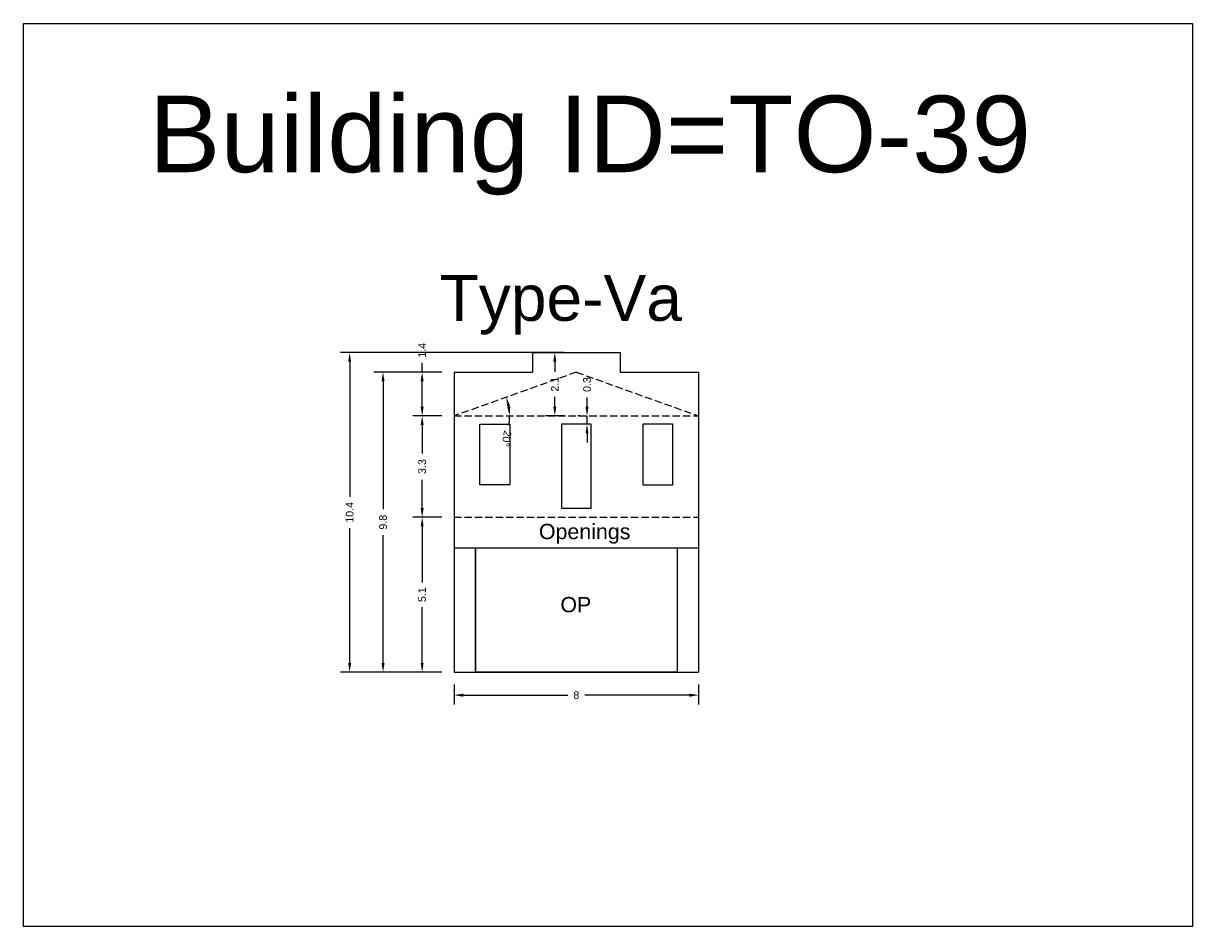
# Model space of a CAD drawing. Header units: metres. Extents: x 3416649 to 3417130, y -6713042 to -6712690.
# Tile 63 of 70: x 3417007 to 3417045, y -6712857 to -6712827. Entities that reach past the tile are written whole.
import ezdxf

# ---------------------------------------------------------------- set-up
doc = ezdxf.new("R2010")
doc.units = ezdxf.units.M
doc.linetypes.add('ACAD_ISO02W100', pattern=[15, 12, -3])
doc.layers.add('Dotted', color=7, linetype='ACAD_ISO02W100', plot=False)
doc.styles.get("Standard").update_dxf_attribs({"font": 'arial.ttf'})
doc.dimstyles.new('ISO-25', dxfattribs={"dimtxt": 0.25, "dimasz": 0.3, "dimexe": 0.3, "dimexo": 0.4, "dimgap": 0.2, "dimtad": 0, "dimdec": 1, "dimdsep": 46, "dimtxsty": 'Standard', "dimcen": 2.5, "dimadec": 0, "dimazin": 0, "dimtfac": 1, "dimtdec": 1, "dimtmove": 0, "dimatfit": 3, "dimfxl": 1, "dimarcsym": 0})

# ---------------------------------------------------------------- blocks, each defined once
blk = doc.blocks.new('*D303')
at = {"color": 0, "lineweight": -2, "transparency": 16777216}
for p, q in [((3417025.168, -6712839.959), (3417025.168, -6712839.659)), ((3417024.932, -6712840.259), (3417024.868, -6712840.259)), ((3417025.168, -6712840.529), (3417025.168, -6712840.259)), ((3417024.932, -6712840.529), (3417024.868, -6712840.529)), ((3417025.168, -6712840.829), (3417025.168, -6712841.129))]:
    blk.add_line(p, q, dxfattribs=at)
at = {"color": 0, "transparency": 16777216}
for points in [[(3417025.118, -6712839.959), (3417025.218, -6712839.959), (3417025.168, -6712840.259)], [(3417025.118, -6712840.829), (3417025.218, -6712840.829), (3417025.168, -6712840.529)]]:
    blk.add_solid(points, dxfattribs=at)
at = {"layer": 'Defpoints', "color": 0, "transparency": 16777216}
for p in [(3417025.168, -6712840.259), (3417025.332, -6712840.259), (3417025.332, -6712840.529)]:
    blk.add_point(p, dxfattribs=at)
at = {"color": 0, "transparency": 16777216, "insert": (3417025.168, -6712839.232), "char_height": 0.25, "attachment_point": 5, "rotation": 90}
blk.add_mtext('0.3', dxfattribs=at)
blk = doc.blocks.new('*D304')
at = {"color": 0, "lineweight": -2, "transparency": 16777216}
for p, q in [((3417020.424, -6712843.569), (3417019.481, -6712843.569)), ((3417019.781, -6712843.869), (3417019.781, -6712845.696)), ((3417019.781, -6712848.329), (3417019.781, -6712846.503)), ((3417020.424, -6712848.629), (3417019.481, -6712848.629))]:
    blk.add_line(p, q, dxfattribs=at)
at = {"color": 0, "transparency": 16777216}
for points in [[(3417019.731, -6712843.869), (3417019.831, -6712843.869), (3417019.781, -6712843.569)], [(3417019.731, -6712848.329), (3417019.831, -6712848.329), (3417019.781, -6712848.629)]]:
    blk.add_solid(points, dxfattribs=at)
at = {"layer": 'Defpoints', "color": 0, "transparency": 16777216}
for p in [(3417019.781, -6712843.569), (3417020.824, -6712843.569), (3417020.824, -6712848.629)]:
    blk.add_point(p, dxfattribs=at)
at = {"color": 0, "transparency": 16777216, "insert": (3417019.781, -6712846.099), "char_height": 0.25, "attachment_point": 5, "rotation": 90}
blk.add_mtext('5.1', dxfattribs=at)
blk = doc.blocks.new('*D305')
at = {"color": 0, "lineweight": -2, "transparency": 16777216}
for p, q in [((3417020.424, -6712840.259), (3417019.481, -6712840.259)), ((3417019.781, -6712840.559), (3417019.781, -6712841.487)), ((3417019.781, -6712843.269), (3417019.781, -6712842.342)), ((3417020.424, -6712843.569), (3417019.481, -6712843.569))]:
    blk.add_line(p, q, dxfattribs=at)
at = {"color": 0, "transparency": 16777216}
for points in [[(3417019.731, -6712840.559), (3417019.831, -6712840.559), (3417019.781, -6712840.259)], [(3417019.731, -6712843.269), (3417019.831, -6712843.269), (3417019.781, -6712843.569)]]:
    blk.add_solid(points, dxfattribs=at)
at = {"layer": 'Defpoints', "color": 0, "transparency": 16777216}
for p in [(3417019.781, -6712840.259), (3417020.824, -6712840.259), (3417020.824, -6712843.569)]:
    blk.add_point(p, dxfattribs=at)
at = {"color": 0, "transparency": 16777216, "insert": (3417019.781, -6712841.914), "char_height": 0.25, "attachment_point": 5, "rotation": 90}
blk.add_mtext('3.3', dxfattribs=at)
blk = doc.blocks.new('*D306')
at = {"color": 0, "lineweight": -2, "transparency": 16777216}
for p, q in [((3417019.781, -6712838.829), (3417019.781, -6712838.529)), ((3417020.424, -6712838.829), (3417019.481, -6712838.829)), ((3417019.781, -6712839.959), (3417019.781, -6712839.129)), ((3417020.424, -6712840.259), (3417019.481, -6712840.259))]:
    blk.add_line(p, q, dxfattribs=at)
at = {"color": 0, "transparency": 16777216}
for points in [[(3417019.731, -6712839.129), (3417019.831, -6712839.129), (3417019.781, -6712838.829)], [(3417019.731, -6712839.959), (3417019.831, -6712839.959), (3417019.781, -6712840.259)]]:
    blk.add_solid(points, dxfattribs=at)
at = {"layer": 'Defpoints', "color": 0, "transparency": 16777216}
for p in [(3417019.781, -6712838.829), (3417020.824, -6712838.829), (3417020.824, -6712840.259)]:
    blk.add_point(p, dxfattribs=at)
at = {"color": 0, "transparency": 16777216, "insert": (3417019.781, -6712838.114), "char_height": 0.25, "attachment_point": 5, "rotation": 90}
blk.add_mtext('1.4', dxfattribs=at)
blk = doc.blocks.new('*D307')
at = {"color": 0, "lineweight": -2, "transparency": 16777216}
for p, q in [((3417024.419, -6712838.189), (3417023.816, -6712838.189)), ((3417024.116, -6712838.489), (3417024.116, -6712838.819)), ((3417024.116, -6712839.959), (3417024.116, -6712839.63)), ((3417024.419, -6712840.259), (3417023.816, -6712840.259))]:
    blk.add_line(p, q, dxfattribs=at)
at = {"color": 0, "transparency": 16777216}
for points in [[(3417024.066, -6712838.489), (3417024.166, -6712838.489), (3417024.116, -6712838.189)], [(3417024.066, -6712839.959), (3417024.166, -6712839.959), (3417024.116, -6712840.259)]]:
    blk.add_solid(points, dxfattribs=at)
at = {"layer": 'Defpoints', "color": 0, "transparency": 16777216}
for p in [(3417024.819, -6712838.189), (3417024.116, -6712840.259), (3417024.819, -6712840.259)]:
    blk.add_point(p, dxfattribs=at)
at = {"color": 0, "transparency": 16777216, "insert": (3417024.116, -6712839.224), "char_height": 0.25, "attachment_point": 5, "rotation": 90}
blk.add_mtext('2.1', dxfattribs=at)
blk = doc.blocks.new('*D308')
at = {"color": 0, "lineweight": -2, "transparency": 16777216}
for p, q in [((3417020.424, -6712838.829), (3417018.203, -6712838.829)), ((3417018.503, -6712839.129), (3417018.503, -6712843.301)), ((3417018.503, -6712848.329), (3417018.503, -6712844.157)), ((3417020.424, -6712848.629), (3417018.203, -6712848.629))]:
    blk.add_line(p, q, dxfattribs=at)
at = {"color": 0, "transparency": 16777216}
for points in [[(3417018.453, -6712839.129), (3417018.553, -6712839.129), (3417018.503, -6712838.829)], [(3417018.453, -6712848.329), (3417018.553, -6712848.329), (3417018.503, -6712848.629)]]:
    blk.add_solid(points, dxfattribs=at)
at = {"layer": 'Defpoints', "color": 0, "transparency": 16777216}
for p in [(3417018.503, -6712838.829), (3417020.824, -6712838.829), (3417020.824, -6712848.629)]:
    blk.add_point(p, dxfattribs=at)
at = {"color": 0, "transparency": 16777216, "insert": (3417018.503, -6712843.729), "char_height": 0.25, "attachment_point": 5, "rotation": 90}
blk.add_mtext('9.8', dxfattribs=at)
blk = doc.blocks.new('*D309')
at = {"color": 0, "lineweight": -2, "transparency": 16777216}
for p, q in [((3417024.419, -6712838.189), (3417017.112, -6712838.189)), ((3417017.412, -6712838.489), (3417017.412, -6712842.897)), ((3417017.412, -6712848.329), (3417017.412, -6712843.922)), ((3417020.424, -6712848.629), (3417017.112, -6712848.629))]:
    blk.add_line(p, q, dxfattribs=at)
at = {"color": 0, "transparency": 16777216}
for points in [[(3417017.362, -6712838.489), (3417017.462, -6712838.489), (3417017.412, -6712838.189)], [(3417017.362, -6712848.329), (3417017.462, -6712848.329), (3417017.412, -6712848.629)]]:
    blk.add_solid(points, dxfattribs=at)
at = {"layer": 'Defpoints', "color": 0, "transparency": 16777216}
for p in [(3417017.412, -6712838.189), (3417024.819, -6712838.189), (3417020.824, -6712848.629)]:
    blk.add_point(p, dxfattribs=at)
at = {"color": 0, "transparency": 16777216, "insert": (3417017.412, -6712843.409), "char_height": 0.25, "attachment_point": 5, "rotation": 90}
blk.add_mtext('10.4', dxfattribs=at)
blk = doc.blocks.new('*D310')
at = {"color": 0, "lineweight": -2, "transparency": 16777216}
for p, q in [((3417020.824, -6712849.029), (3417020.824, -6712849.681)), ((3417028.814, -6712849.029), (3417028.814, -6712849.681)), ((3417021.124, -6712849.381), (3417024.537, -6712849.381)), ((3417028.514, -6712849.381), (3417025.101, -6712849.381))]:
    blk.add_line(p, q, dxfattribs=at)
at = {"color": 0, "transparency": 16777216}
for points in [[(3417021.124, -6712849.331), (3417021.124, -6712849.431), (3417020.824, -6712849.381)], [(3417028.514, -6712849.331), (3417028.514, -6712849.431), (3417028.814, -6712849.381)]]:
    blk.add_solid(points, dxfattribs=at)
at = {"layer": 'Defpoints', "color": 0, "transparency": 16777216}
for p in [(3417020.824, -6712848.629), (3417028.814, -6712848.629), (3417028.814, -6712849.381)]:
    blk.add_point(p, dxfattribs=at)
at = {"color": 0, "transparency": 16777216, "insert": (3417024.819, -6712849.381), "char_height": 0.25, "attachment_point": 5}
blk.add_mtext('8', dxfattribs=at)
blk = doc.blocks.new('*D311')
at = {"color": 0, "lineweight": -2, "transparency": 16777216}
for start, end in [(9.4915, 10.2032), (350.5085, 0)]:
    blk.add_arc((3417020.824, -6712840.259), 1.813, start, end, dxfattribs=at)
at = {"color": 0, "transparency": 16777216}
for points in [[(3417022.56, -6712839.951), (3417022.657, -6712839.925), (3417022.531, -6712839.648)], [(3417022.662, -6712839.956), (3417022.562, -6712839.964), (3417022.637, -6712840.259)]]:
    blk.add_solid(points, dxfattribs=at)
at = {"layer": 'Defpoints', "color": 0, "transparency": 16777216}
for p in [(3417024.819, -6712838.829), (3417022.59, -6712839.847), (3417020.824, -6712840.259), (3417020.824, -6712840.259), (3417028.814, -6712840.259)]:
    blk.add_point(p, dxfattribs=at)
at = {"color": 0, "transparency": 16777216, "insert": (3417022.538, -6712841), "char_height": 0.25, "attachment_point": 5, "rotation": 260.5085}
blk.add_mtext('20°', dxfattribs=at)

msp = doc.modelspace()

# ---------------------------------------------------------------- linework, layer by layer
for points in [[(3417006.749, -6712827.435), (3417044.959, -6712827.435), (3417044.959, -6712856.942), (3417006.749, -6712856.942)], [(3417021.67, -6712840.529), (3417022.647, -6712840.529), (3417022.647, -6712842.509), (3417021.67, -6712842.509)], [(3417025.308, -6712840.529), (3417024.33, -6712840.529), (3417024.33, -6712843.269), (3417025.308, -6712843.269)], [(3417027.968, -6712840.529), (3417026.991, -6712840.529), (3417026.991, -6712842.509), (3417027.968, -6712842.509)], [(3417021.524, -6712844.569), (3417028.114, -6712844.569), (3417028.114, -6712848.629), (3417021.524, -6712848.629)]]:
    msp.add_lwpolyline(points, close=True)
for points in [[(3417023.384, -6712838.189), (3417026.254, -6712838.189)], [(3417023.384, -6712838.189), (3417023.384, -6712838.829)], [(3417026.254, -6712838.189), (3417026.254, -6712838.829)], [(3417020.824, -6712838.829), (3417020.824, -6712848.629)], [(3417020.824, -6712838.829), (3417023.384, -6712838.829)], [(3417026.254, -6712838.829), (3417028.814, -6712838.829)], [(3417028.814, -6712838.829), (3417028.814, -6712848.629)], [(3417020.824, -6712844.569), (3417028.814, -6712844.569)], [(3417021.524, -6712844.569), (3417021.524, -6712848.629)], [(3417028.114, -6712844.569), (3417028.114, -6712848.629)], [(3417020.824, -6712848.629), (3417028.814, -6712848.629)]]:
    msp.add_lwpolyline(points)
at = {"layer": 'Dotted', "ltscale": 0.02}
for points in [[(3417024.819, -6712838.829), (3417020.824, -6712840.259)], [(3417024.819, -6712838.829), (3417028.814, -6712840.259)], [(3417020.824, -6712840.259), (3417028.814, -6712840.259)], [(3417020.824, -6712843.569), (3417028.814, -6712843.569)]]:
    msp.add_lwpolyline(points, dxfattribs=at)

# ---------------------------------------------------------------- texts
at = {"attachment_point": 1}
for s, width, heights, insert, char_height in [('Building ID=TO-39', 67.86454, [0.517], (3417010.855, -6712829.796), 2.5), ('Type-Va ', 9.99112, [0.517], (3417020.352, -6712835.652), 1.5), ('Openings', 67.86454, [0], (3417023.597, -6712843.784), 0.5), ('OP', 67.86454, [0], (3417024.299, -6712846.173), 0.5)]:
    msp.add_mtext_dynamic_manual_height_columns(s, width=width, gutter_width=12.5, heights=heights, dxfattribs=dict(at, insert=insert, char_height=char_height))

# ---------------------------------------------------------------- dimensions: what is measured, and where the dimension line sits
for base, p1, p2, picture, middle in [((3417019.781, -6712838.829), (3417020.824, -6712840.259), (3417020.824, -6712838.829), '*D306', (3417019.781, -6712838.114)), ((3417017.412, -6712838.189), (3417020.824, -6712848.629), (3417024.819, -6712838.189), '*D309', (3417017.412, -6712843.409)), ((3417024.116, -6712840.259), (3417024.819, -6712838.189), (3417024.819, -6712840.259), '*D307', (3417024.116, -6712839.224)), ((3417018.503, -6712838.829), (3417020.824, -6712848.629), (3417020.824, -6712838.829), '*D308', (3417018.503, -6712843.729)), ((3417025.168, -6712840.259), (3417025.332, -6712840.529), (3417025.332, -6712840.259), '*D303', (3417025.168, -6712839.232)), ((3417019.781, -6712840.259), (3417020.824, -6712843.569), (3417020.824, -6712840.259), '*D305', (3417019.781, -6712841.914)), ((3417019.781, -6712843.569), (3417020.824, -6712848.629), (3417020.824, -6712843.569), '*D304', (3417019.781, -6712846.099))]:
    dim = msp.add_linear_dim(base=base, p1=p1, p2=p2, angle=90, dimstyle='ISO-25')
    dim.commit()
    dim.dimension.update_dxf_attribs({"geometry": picture, "text_midpoint": middle})
dim = msp.add_angular_dim_2l(base=(3417022.59, -6712839.847), line1=((3417020.824, -6712840.259), (3417028.814, -6712840.259)), line2=((3417024.819, -6712838.829), (3417020.824, -6712840.259)), dimstyle='ISO-25')
dim.commit()
dim.dimension.update_dxf_attribs({"geometry": '*D311', "text_midpoint": (3417022.538, -6712841)})
dim = msp.add_linear_dim(base=(3417028.814, -6712849.381), p1=(3417020.824, -6712848.629), p2=(3417028.814, -6712848.629), dimstyle='ISO-25')
dim.commit()
dim.dimension.update_dxf_attribs({"geometry": '*D310', "text_midpoint": (3417024.819, -6712849.381)})

doc.saveas('drawing.dxf')
